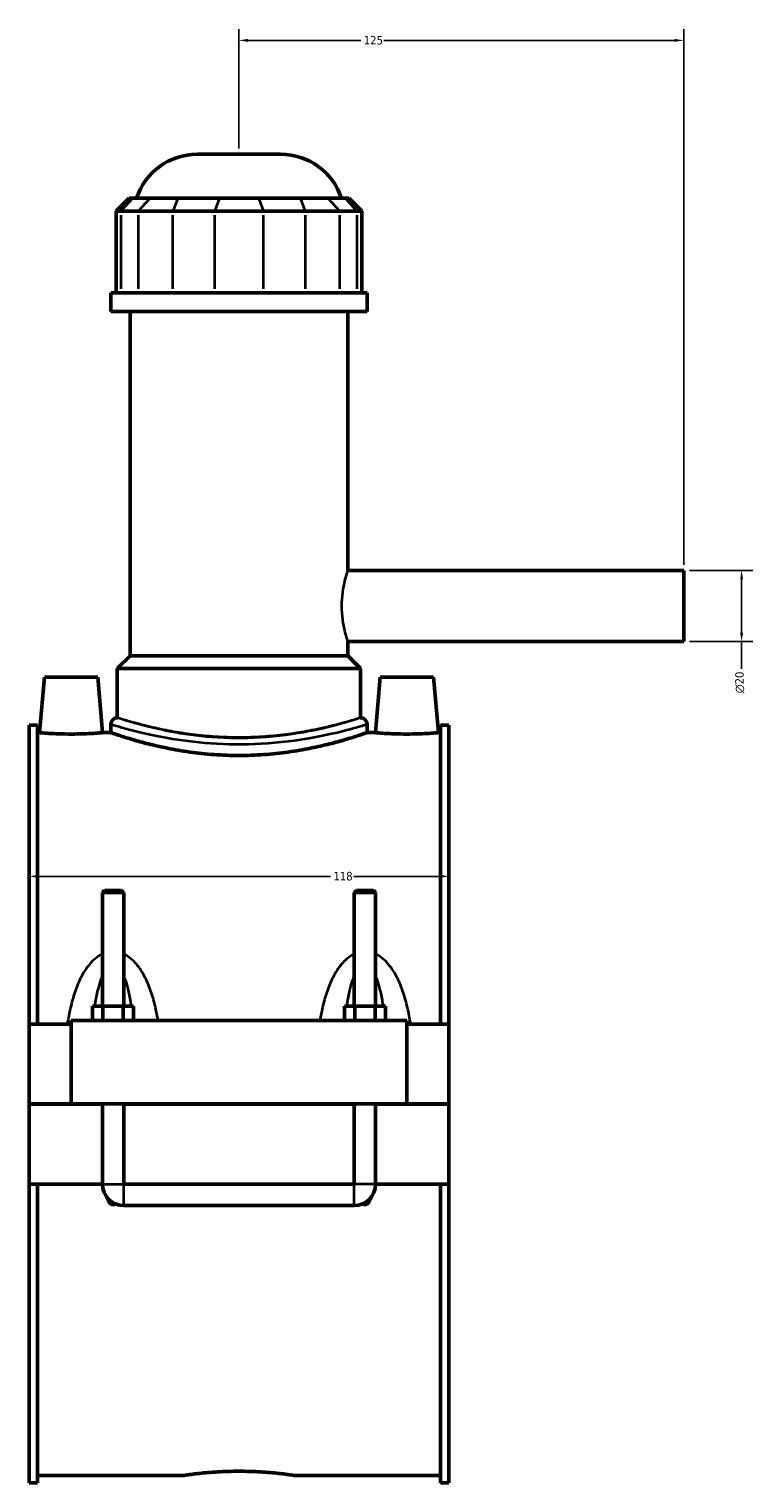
# Model space of a CAD drawing. Header units: millimetres. Extents: x -252 to 972, y -114 to 1180.
# Tile 2 of 8: x -252 to -49, y 241 to 649. Entities that reach past the tile are written whole.
import ezdxf

# ---------------------------------------------------------------- set-up
doc = ezdxf.new("R2010")
doc.units = ezdxf.units.MM
for name, color, linetype, lineweight in [('Dimension (ANSI)', 7, 'Continuous', 25), ('Visible (ANSI)', 7, 'Continuous', 50), ('Visible Narrow (ANSI)', 7, 'Continuous', 35)]:
    doc.layers.add(name, color=color, linetype=linetype, lineweight=lineweight)
doc.styles.add('Note Text (ANSI)', font='tahoma.ttf')
doc.dimstyles.new('Default - mm (ANSI)', dxfattribs={"dimtxt": 2.4, "dimasz": 2.5, "dimexe": 3.175, "dimexo": 1.6002, "dimgap": 0.8, "dimtad": 0, "dimtoh": 1, "dimdec": 0, "dimrnd": 1e-08, "dimzin": 4, "dimdsep": 46, "dimtxsty": 'Note Text (ANSI)', "dimcen": 0.09, "dimdle": 10, "dimclrd": 256, "dimclre": 256, "dimclrt": 5, "dimadec": 1, "dimazin": 1, "dimtfac": 1.27, "dimtofl": 0, "dimtmove": 0, "dimatfit": 3, "dimfxl": 1, "dimtolj": 1, "dimtzin": 4, "dimlwd": -1, "dimlwe": -1, "dimarcsym": 0})

# ---------------------------------------------------------------- blocks, each defined once
blk = doc.blocks.new('*D7')
at = {"layer": 'Defpoints', "color": 0, "transparency": 16777216}
for p in [(-251.95, 411.54), (-133.95, 411.54), (-133.95, 411.05)]:
    blk.add_point(p, dxfattribs=at)
at = {"layer": 'Dimension (ANSI)', "transparency": 16777216}
for p, q in [((-249.45, 411.05), (-167.21, 411.05)), ((-136.45, 411.05), (-160.69, 411.05))]:
    blk.add_line(p, q, dxfattribs=at)
for points in [[(-249.45, 411.47), (-249.45, 410.64), (-251.95, 411.05)], [(-136.45, 411.47), (-136.45, 410.64), (-133.95, 411.05)]]:
    blk.add_solid(points, dxfattribs=at)
at = {"layer": 'Dimension (ANSI)', "color": 5, "transparency": 16777216, "insert": (-166.41, 412.31), "char_height": 2.4, "attachment_point": 1, "style": 'Note Text (ANSI)'}
blk.add_mtext('\\A1;118', dxfattribs=at)
blk = doc.blocks.new('*D8')
at = {"layer": 'Defpoints', "color": 0, "transparency": 16777216}
for p in [(-192.95, 646.05), (-192.95, 614.05), (-67.95, 497.05)]:
    blk.add_point(p, dxfattribs=at)
at = {"layer": 'Dimension (ANSI)', "transparency": 16777216}
for p, q in [((-192.95, 615.65), (-192.95, 649.22)), ((-190.45, 646.05), (-158.68, 646.05)), ((-70.45, 646.05), (-152.21, 646.05)), ((-67.95, 498.65), (-67.95, 649.22))]:
    blk.add_line(p, q, dxfattribs=at)
for points in [[(-190.45, 646.46), (-190.45, 645.63), (-192.95, 646.05)], [(-70.45, 646.46), (-70.45, 645.63), (-67.95, 646.05)]]:
    blk.add_solid(points, dxfattribs=at)
at = {"layer": 'Dimension (ANSI)', "color": 5, "transparency": 16777216, "insert": (-157.88, 647.3), "char_height": 2.4, "attachment_point": 1, "style": 'Note Text (ANSI)'}
blk.add_mtext('\\A1;125', dxfattribs=at)
blk = doc.blocks.new('*D9')
at = {"layer": 'Defpoints', "color": 0, "transparency": 16777216}
for p in [(-67.95, 497.05), (-67.95, 477.05), (-51.68, 477.05)]:
    blk.add_point(p, dxfattribs=at)
at = {"layer": 'Dimension (ANSI)', "transparency": 16777216}
for p, q in [((-66.35, 497.05), (-48.5, 497.05)), ((-51.68, 494.55), (-51.68, 479.55)), ((-66.35, 477.05), (-48.5, 477.05)), ((-51.68, 477.05), (-51.68, 469.38))]:
    blk.add_line(p, q, dxfattribs=at)
for points in [[(-52.09, 494.55), (-51.26, 494.55), (-51.68, 497.05)], [(-52.09, 479.55), (-51.26, 479.55), (-51.68, 477.05)]]:
    blk.add_solid(points, dxfattribs=at)
at = {"layer": 'Dimension (ANSI)', "color": 5, "transparency": 16777216, "insert": (-53.48, 462.52), "char_height": 2.4, "attachment_point": 1, "rotation": 90, "style": 'Note Text (ANSI)'}
blk.add_mtext('\\A1;{\\fAIGDT|b0|i0;\\H2.4000;\\ln}\\fTahoma|b0|i0;\\H2.4000;20', dxfattribs=at)

msp = doc.modelspace()

# ---------------------------------------------------------------- linework, layer by layer
at = {"layer": 'Visible (ANSI)'}
for p, q in [((-204.64, 614.05), (-181.25, 614.05)), ((-223.86, 601.66), (-227.46, 598.06)), ((-223.86, 601.66), (-222.77, 601.66)), ((-217.93, 601.66), (-222.77, 601.66)), ((-217.93, 601.66), (-210.14, 601.66)), ((-198.46, 601.66), (-210.14, 601.66)), ((-198.46, 601.66), (-187.44, 601.66)), ((-175.76, 601.66), (-187.44, 601.66)), ((-175.76, 601.66), (-167.96, 601.66)), ((-163.13, 601.66), (-167.96, 601.66)), ((-163.13, 601.66), (-162.03, 601.66)), ((-162.03, 601.66), (-158.43, 598.06)), ((-226.09, 598.06), (-227.46, 598.06)), ((-227.46, 598.06), (-227.46, 575.11)), ((-226.09, 598.06), (-221.26, 598.06)), ((-211.51, 598.06), (-221.26, 598.06)), ((-211.51, 598.06), (-199.84, 598.06)), ((-186.06, 598.06), (-199.84, 598.06)), ((-186.06, 598.06), (-174.38, 598.06)), ((-164.64, 598.06), (-174.38, 598.06)), ((-164.64, 598.06), (-159.8, 598.06)), ((-158.43, 598.06), (-159.8, 598.06)), ((-158.43, 598.06), (-158.43, 575.11)), ((-156.95, 575.11), (-228.95, 575.11)), ((-228.95, 569.8), (-228.95, 575.11)), ((-156.95, 569.8), (-156.95, 575.11)), ((-156.95, 569.8), (-228.95, 569.8)), ((-223.55, 473.05), (-223.55, 569.8)), ((-162.35, 497.05), (-162.35, 569.8)), ((-162.35, 497.05), (-67.95, 497.05)), ((-67.95, 477.05), (-67.95, 497.05)), ((-162.35, 473.05), (-162.35, 477.05)), ((-162.35, 477.05), (-67.95, 477.05)), ((-223.55, 473.05), (-227.15, 469.45)), ((-162.35, 473.05), (-223.55, 473.05)), ((-162.35, 473.05), (-158.75, 469.45)), ((-247.65, 467.05), (-249.01, 451.45)), ((-247.65, 467.05), (-232.65, 467.05)), ((-232.65, 467.05), (-231.28, 451.45)), ((-158.75, 469.45), (-227.15, 469.45)), ((-227.15, 455.62), (-227.15, 469.45)), ((-158.75, 455.62), (-158.75, 469.45)), ((-153.25, 467.05), (-154.61, 451.45)), ((-138.25, 467.05), (-153.25, 467.05)), ((-138.25, 467.05), (-136.88, 451.45)), ((-228.95, 453.82), (-228.95, 451.45)), ((-156.95, 453.82), (-156.95, 451.45)), ((-251.95, 369.55), (-251.95, 453.53)), ((-249.59, 453.53), (-251.95, 453.53)), ((-249.59, 453.53), (-249.59, 369.55)), ((-249.59, 451.45), (-249.01, 451.45)), ((-231.28, 451.45), (-228.95, 451.45)), ((-156.95, 451.45), (-154.61, 451.45)), ((-136.88, 451.45), (-136.31, 451.45)), ((-136.31, 453.53), (-136.31, 369.55)), ((-133.95, 453.53), (-136.31, 453.53)), ((-133.95, 369.55), (-133.95, 453.53)), ((-230.75, 407.1), (-231.35, 406.5)), ((-231.35, 406.5), (-225.35, 406.5)), ((-231.35, 406.5), (-231.35, 374.55)), ((-225.95, 407.1), (-230.75, 407.1)), ((-225.95, 407.1), (-225.35, 406.5)), ((-225.35, 406.5), (-225.35, 374.55)), ((-159.95, 407.1), (-160.55, 406.5)), ((-160.55, 406.5), (-154.55, 406.5)), ((-160.55, 374.55), (-160.55, 406.5)), ((-155.15, 407.1), (-159.95, 407.1)), ((-155.15, 407.1), (-154.55, 406.5)), ((-154.55, 374.55), (-154.55, 406.5)), ((-234.12, 370.55), (-234.12, 374.55)), ((-231.23, 374.55), (-234.12, 374.55)), ((-231.23, 370.55), (-231.23, 374.55)), ((-225.46, 374.55), (-231.23, 374.55)), ((-225.46, 370.55), (-225.46, 374.55)), ((-222.57, 374.55), (-225.46, 374.55)), ((-222.57, 370.55), (-222.57, 374.55)), ((-163.32, 370.55), (-163.32, 374.55)), ((-160.43, 374.55), (-163.32, 374.55)), ((-160.43, 370.55), (-160.43, 374.55)), ((-154.66, 374.55), (-160.43, 374.55)), ((-154.66, 370.55), (-154.66, 374.55)), ((-151.77, 374.55), (-154.66, 374.55)), ((-151.77, 370.55), (-151.77, 374.55)), ((-251.95, 369.55), (-240.15, 369.55)), ((-251.95, 347.1), (-251.95, 369.55)), ((-240.15, 370.55), (-145.75, 370.55)), ((-240.15, 370.55), (-240.15, 347.1)), ((-145.75, 347.1), (-145.75, 370.55)), ((-145.75, 369.55), (-133.95, 369.55)), ((-133.95, 369.55), (-133.95, 347.1)), ((-251.95, 347.1), (-240.15, 347.1)), ((-251.95, 324.55), (-251.95, 347)), ((-231.35, 347), (-251.95, 347)), ((-240.15, 347.1), (-145.75, 347.1)), ((-231.35, 347.1), (-231.35, 347)), ((-231.35, 324.55), (-231.35, 347)), ((-225.35, 347.1), (-225.35, 347)), ((-225.35, 347), (-225.35, 324.55)), ((-160.55, 347), (-225.35, 347)), ((-160.55, 347), (-160.55, 347.1)), ((-160.55, 324.55), (-160.55, 347)), ((-154.55, 347), (-154.55, 347.1)), ((-154.55, 347), (-154.55, 324.55)), ((-133.95, 347), (-154.55, 347)), ((-145.75, 347.1), (-133.95, 347.1)), ((-133.95, 347), (-133.95, 324.55)), ((-251.95, 240.56), (-251.95, 324.55)), ((-251.95, 324.55), (-231.35, 324.55)), ((-249.59, 324.55), (-249.59, 240.56)), ((-225.35, 324.55), (-160.55, 324.55)), ((-154.55, 324.55), (-133.95, 324.55)), ((-136.31, 324.55), (-136.31, 240.56)), ((-133.95, 240.56), (-133.95, 324.55)), ((-225.35, 318.55), (-160.55, 318.55)), ((-249.59, 242.65), (-208.63, 242.65)), ((-177.27, 242.65), (-136.31, 242.65)), ((-249.59, 240.56), (-251.95, 240.56)), ((-133.95, 240.56), (-136.31, 240.56))]:
    msp.add_line(p, q, dxfattribs=at)
for centre, radius, start, end in [((-204.64, 596.05), 18, 90, 161.8403), ((-181.25, 596.05), 18, 18.1597, 90), ((-227.15, 453.82), 1.8, 90, 180), ((-158.75, 453.82), 1.8, 0, 90), ((-225.35, 324.55), 6, 180, 270), ((-160.55, 324.55), 6, 270, 0)]:
    msp.add_arc(centre, radius, start, end, dxfattribs=at)
for points, knots in [([(-231.28, 451.45), (-231.28, 451.45), (-231.5, 451.43), (-232.41, 451.36), (-233.09, 451.3), (-234.66, 451.21), (-235.65, 451.16), (-237.84, 451.09), (-239.03, 451.07), (-241.26, 451.07), (-242.45, 451.09), (-244.64, 451.16), (-245.64, 451.21), (-247.21, 451.3), (-247.89, 451.36), (-248.79, 451.43), (-249.01, 451.45), (-249.01, 451.45)], [1.338907, 1.338907, 1.338907, 1.338907, 1.673491, 1.673491, 2.008074, 2.008074, 2.342944, 2.342944, 2.677815, 2.677815, 3.012686, 3.012686, 3.347556, 3.347556, 3.682139, 3.682139, 4.016722, 4.016722, 4.016722, 4.016722]), ([(-156.95, 451.45), (-156.95, 451.45), (-157.17, 451.37), (-158.09, 451.06), (-158.79, 450.82), (-160.63, 450.23), (-161.77, 449.87), (-164.41, 449.11), (-165.9, 448.69), (-169.08, 447.9), (-170.87, 447.48), (-174.79, 446.69), (-176.9, 446.32), (-181.33, 445.7), (-183.65, 445.46), (-188.31, 445.12), (-190.67, 445.04), (-195.23, 445.04), (-197.58, 445.12), (-202.25, 445.46), (-204.56, 445.7), (-208.99, 446.32), (-211.11, 446.69), (-215.02, 447.48), (-216.81, 447.9), (-219.99, 448.69), (-221.48, 449.11), (-224.12, 449.87), (-225.26, 450.23), (-227.11, 450.82), (-227.81, 451.06), (-228.73, 451.37), (-228.95, 451.45), (-228.95, 451.45)], [5.47324, 5.47324, 5.47324, 5.47324, 6.157211, 6.157211, 6.841183, 6.841183, 7.525155, 7.525155, 8.209127, 8.209127, 8.893465, 8.893465, 9.577803, 9.577803, 10.262141, 10.262141, 10.946479, 10.946479, 11.630818, 11.630818, 12.315156, 12.315156, 12.999494, 12.999494, 13.683832, 13.683832, 14.367804, 14.367804, 15.051776, 15.051776, 15.735747, 15.735747, 16.419719, 16.419719, 16.419719, 16.419719]), ([(-136.88, 451.45), (-136.88, 451.45), (-137.1, 451.43), (-138.01, 451.36), (-138.69, 451.3), (-140.26, 451.21), (-141.25, 451.16), (-143.44, 451.09), (-144.63, 451.07), (-145.75, 451.07), (-146.86, 451.07), (-148.05, 451.09), (-150.24, 451.16), (-151.24, 451.21), (-152.81, 451.3), (-153.49, 451.36), (-154.39, 451.43), (-154.61, 451.45), (-154.61, 451.45)], [4.016722, 4.016722, 4.016722, 4.016722, 4.351306, 4.351306, 4.685889, 4.685889, 5.020759, 5.020759, 5.35563, 5.35563, 5.35563, 5.690501, 5.690501, 6.025371, 6.025371, 6.359954, 6.359954, 6.694537, 6.694537, 6.694537, 6.694537]), ([(-227.7, 319.03), (-227.75, 318.99), (-227.79, 318.96), (-227.92, 318.88), (-228, 318.84), (-228.17, 318.79), (-228.26, 318.78), (-228.44, 318.78), (-228.52, 318.79), (-228.69, 318.84), (-228.78, 318.88), (-229.01, 319.03), (-229.15, 319.16), (-229.61, 319.69), (-229.85, 320.2), (-230.07, 320.79), (-230.09, 320.84), (-230.11, 320.9)], [1.535936, 1.535936, 1.535936, 1.535936, 1.5521174, 1.5521174, 1.5785837, 1.5785837, 1.6050499, 1.6050499, 1.6315162, 1.6315162, 1.6579824, 1.6579824, 1.7109149, 1.7109149, 1.8732029, 1.8732029, 1.8900181, 1.8900181, 1.8900181, 1.8900181]), ([(-155.79, 320.9), (-155.81, 320.84), (-155.83, 320.79), (-156.05, 320.2), (-156.29, 319.69), (-156.75, 319.16), (-156.88, 319.03), (-157.12, 318.88), (-157.2, 318.84), (-157.37, 318.79), (-157.46, 318.78), (-157.64, 318.78), (-157.72, 318.79), (-157.89, 318.84), (-157.98, 318.88), (-158.1, 318.96), (-158.15, 318.99), (-158.19, 319.03)], [1.3200817, 1.3200817, 1.3200817, 1.3200817, 1.336897, 1.336897, 1.4991849, 1.4991849, 1.5521174, 1.5521174, 1.5785837, 1.5785837, 1.6050499, 1.6050499, 1.6315162, 1.6315162, 1.6579824, 1.6579824, 1.6741639, 1.6741639, 1.6741639, 1.6741639]), ([(-208.63, 242.65), (-208.63, 242.65), (-208.53, 242.66), (-208.14, 242.72), (-207.83, 242.76), (-207.03, 242.87), (-206.53, 242.94), (-205.38, 243.09), (-204.73, 243.16), (-203.34, 243.31), (-202.55, 243.39), (-200.84, 243.53), (-199.92, 243.6), (-197.99, 243.71), (-196.98, 243.76), (-194.95, 243.82), (-193.93, 243.83), (-191.96, 243.83), (-190.94, 243.82), (-188.92, 243.76), (-187.91, 243.71), (-185.98, 243.6), (-185.05, 243.53), (-183.34, 243.39), (-182.55, 243.31), (-181.16, 243.16), (-180.51, 243.09), (-179.36, 242.94), (-178.86, 242.87), (-178.06, 242.76), (-177.76, 242.72), (-177.36, 242.66), (-177.27, 242.65), (-177.27, 242.65)], [2.366429, 2.366429, 2.366429, 2.366429, 2.66223, 2.66223, 2.958031, 2.958031, 3.253832, 3.253832, 3.549634, 3.549634, 3.84544, 3.84544, 4.141246, 4.141246, 4.437052, 4.437052, 4.732858, 4.732858, 5.028665, 5.028665, 5.324471, 5.324471, 5.620277, 5.620277, 5.916083, 5.916083, 6.211885, 6.211885, 6.507686, 6.507686, 6.803487, 6.803487, 7.099288, 7.099288, 7.099288, 7.099288])]:
    msp.add_open_spline(points, degree=3, knots=knots, dxfattribs=at)
at = {"layer": 'Visible Narrow (ANSI)'}
for p, q in [((-222.93, 601.48), (-225.93, 598.24)), ((-221.09, 598.24), (-218.1, 601.48)), ((-210.21, 601.48), (-211.45, 598.24)), ((-198.53, 601.48), (-199.77, 598.24)), ((-187.37, 601.48), (-186.13, 598.24)), ((-175.69, 601.48), (-174.45, 598.24)), ((-167.8, 601.48), (-164.8, 598.24)), ((-162.96, 601.48), (-159.97, 598.24)), ((-226.09, 576.25), (-226.09, 596.91)), ((-221.26, 596.91), (-221.26, 576.25)), ((-211.51, 576.25), (-211.51, 596.91)), ((-199.84, 596.91), (-199.84, 576.25)), ((-186.06, 576.25), (-186.06, 596.91)), ((-174.38, 596.91), (-174.38, 576.25)), ((-164.64, 576.25), (-164.64, 596.91)), ((-159.8, 596.91), (-159.8, 576.25)), ((-231.31, 324.55), (-225.38, 324.55)), ((-225.35, 318.58), (-225.35, 324.51)), ((-160.55, 318.58), (-160.55, 324.51)), ((-154.58, 324.55), (-160.51, 324.55))]:
    msp.add_line(p, q, dxfattribs=at)
for points, knots in [([(-162.35, 477.05), (-162.35, 477.05), (-162.43, 477.3), (-162.74, 478.32), (-162.97, 479.09), (-163.39, 480.86), (-163.61, 481.98), (-163.94, 484.44), (-164.03, 485.78), (-164.03, 488.31), (-163.94, 489.66), (-163.61, 492.12), (-163.39, 493.23), (-162.97, 495), (-162.74, 495.77), (-162.43, 496.79), (-162.35, 497.05), (-162.35, 497.05)], [1.518881, 1.518881, 1.518881, 1.518881, 1.89852, 1.89852, 2.27816, 2.27816, 2.657961, 2.657961, 3.037762, 3.037762, 3.417564, 3.417564, 3.797365, 3.797365, 4.177004, 4.177004, 4.556644, 4.556644, 4.556644, 4.556644]), ([(-228.95, 453.82), (-228.95, 453.82), (-228.91, 453.81), (-228.59, 453.71), (-227.98, 453.53), (-226.09, 452.98), (-224.85, 452.63), (-220.68, 451.54), (-217.17, 450.71), (-209.4, 449.34), (-205.27, 448.79), (-196.29, 448.15), (-191.42, 448.11), (-181.51, 448.66), (-176.54, 449.31), (-168.42, 450.79), (-165.12, 451.57), (-160.14, 452.86), (-158.42, 453.38), (-157.16, 453.76), (-156.95, 453.82), (-156.95, 453.82)], [-27.346662, -27.346662, -27.346662, -27.346662, -27.069743, -27.069743, -26.206606, -26.206606, -25.380434, -25.380434, -23.938175, -23.938175, -22.651018, -22.651018, -21.276263, -21.276263, -19.748511, -19.748511, -18.380605, -18.380605, -17.051622, -17.051622, -16.407996, -16.407996, -16.407996, -16.407996]), ([(-158.75, 455.62), (-158.75, 455.62), (-158.95, 455.56), (-160.15, 455.17), (-161.78, 454.65), (-166.51, 453.33), (-169.64, 452.53), (-177.36, 451.04), (-182.09, 450.37), (-191.49, 449.81), (-196.12, 449.86), (-204.65, 450.5), (-208.58, 451.07), (-215.95, 452.46), (-219.29, 453.3), (-223.26, 454.41), (-224.44, 454.77), (-226.23, 455.32), (-226.81, 455.51), (-227.11, 455.61), (-227.15, 455.62), (-227.15, 455.62)], [16.407996, 16.407996, 16.407996, 16.407996, 17.051622, 17.051622, 18.380605, 18.380605, 19.748511, 19.748511, 21.276263, 21.276263, 22.651018, 22.651018, 23.938175, 23.938175, 25.380434, 25.380434, 26.206606, 26.206606, 27.069743, 27.069743, 27.346662, 27.346662, 27.346662, 27.346662]), ([(-158.75, 455.62), (-158.75, 455.62), (-158.96, 455.56), (-159.83, 455.29), (-160.49, 455.08), (-162.24, 454.57), (-163.33, 454.26), (-165.84, 453.6), (-167.25, 453.24), (-170.27, 452.55), (-171.98, 452.19), (-175.7, 451.51), (-177.71, 451.19), (-181.92, 450.66), (-184.12, 450.45), (-188.55, 450.17), (-190.78, 450.1), (-195.11, 450.1), (-197.34, 450.17), (-201.77, 450.45), (-203.97, 450.66), (-208.18, 451.19), (-210.19, 451.51), (-213.91, 452.19), (-215.62, 452.55), (-218.64, 453.24), (-220.06, 453.6), (-222.56, 454.26), (-223.65, 454.57), (-225.4, 455.08), (-226.07, 455.29), (-226.94, 455.56), (-227.15, 455.62), (-227.15, 455.62)], [5.191475, 5.191475, 5.191475, 5.191475, 5.84029, 5.84029, 6.489106, 6.489106, 7.137922, 7.137922, 7.786737, 7.786737, 8.43579, 8.43579, 9.084843, 9.084843, 9.733896, 9.733896, 10.382949, 10.382949, 11.032002, 11.032002, 11.681055, 11.681055, 12.330108, 12.330108, 12.979161, 12.979161, 13.627976, 13.627976, 14.276792, 14.276792, 14.925608, 14.925608, 15.574424, 15.574424, 15.574424, 15.574424]), ([(-231.35, 389.21), (-231.72, 389.04), (-232.08, 388.84), (-233.1, 388.18), (-233.71, 387.67), (-234.79, 386.58), (-235.25, 386.01), (-236.34, 384.52), (-236.91, 383.55), (-238.07, 381.24), (-238.62, 379.87), (-239.56, 377.07), (-239.95, 375.64), (-240.65, 372.66), (-240.95, 371.11), (-241.2, 369.55)], [-2.933683, -2.933683, -2.933683, -2.933683, -2.81067, -2.81067, -2.571944, -2.571944, -2.353828, -2.353828, -2.024164, -2.024164, -1.5956, -1.5956, -1.170935, -1.170935, -0.724591, -0.724591, -0.724591, -0.724591]), ([(-215.66, 370.55), (-215.87, 371.77), (-216.12, 372.99), (-216.74, 375.64), (-217.13, 377.07), (-218.08, 379.87), (-218.62, 381.24), (-219.78, 383.55), (-220.35, 384.52), (-221.44, 386.01), (-221.91, 386.58), (-222.98, 387.67), (-223.6, 388.18), (-224.61, 388.84), (-224.97, 389.04), (-225.35, 389.21)], [-5.667372, -5.667372, -5.667372, -5.667372, -5.316213, -5.316213, -4.891548, -4.891548, -4.462984, -4.462984, -4.13332, -4.13332, -3.915204, -3.915204, -3.676478, -3.676478, -3.553466, -3.553466, -3.553466, -3.553466]), ([(-160.55, 389.21), (-160.92, 389.04), (-161.28, 388.84), (-162.3, 388.18), (-162.91, 387.67), (-163.99, 386.58), (-164.45, 386.01), (-165.54, 384.52), (-166.11, 383.55), (-167.27, 381.24), (-167.82, 379.87), (-168.76, 377.07), (-169.15, 375.64), (-169.78, 372.99), (-170.02, 371.77), (-170.24, 370.55)], [-2.933683, -2.933683, -2.933683, -2.933683, -2.81067, -2.81067, -2.571944, -2.571944, -2.353828, -2.353828, -2.024164, -2.024164, -1.5956, -1.5956, -1.170935, -1.170935, -0.819776, -0.819776, -0.819776, -0.819776]), ([(-144.69, 369.55), (-144.94, 371.11), (-145.24, 372.66), (-145.94, 375.64), (-146.33, 377.07), (-147.28, 379.87), (-147.82, 381.24), (-148.98, 383.55), (-149.55, 384.52), (-150.64, 386.01), (-151.11, 386.58), (-152.18, 387.67), (-152.8, 388.18), (-153.81, 388.84), (-154.17, 389.04), (-154.55, 389.21)], [-5.762558, -5.762558, -5.762558, -5.762558, -5.316213, -5.316213, -4.891548, -4.891548, -4.462984, -4.462984, -4.13332, -4.13332, -3.915204, -3.915204, -3.676478, -3.676478, -3.553466, -3.553466, -3.553466, -3.553466]), ([(-233.42, 374.55), (-233.36, 374.95), (-233.3, 375.36), (-233.02, 377.04), (-232.77, 378.29), (-232.24, 380.41), (-231.98, 381.29), (-231.58, 382.41), (-231.46, 382.69), (-231.35, 382.97)], [1.462142, 1.462142, 1.462142, 1.462142, 1.5956, 1.5956, 2.024164, 2.024164, 2.353828, 2.353828, 2.47253, 2.47253, 2.47253, 2.47253]), ([(-225.35, 382.97), (-225.23, 382.69), (-225.12, 382.41), (-224.71, 381.29), (-224.46, 380.41), (-223.93, 378.29), (-223.68, 377.04), (-223.4, 375.36), (-223.33, 374.95), (-223.27, 374.55)], [4.014618, 4.014618, 4.014618, 4.014618, 4.13332, 4.13332, 4.462984, 4.462984, 4.891548, 4.891548, 5.025006, 5.025006, 5.025006, 5.025006]), ([(-162.62, 374.55), (-162.56, 374.95), (-162.5, 375.36), (-162.22, 377.04), (-161.97, 378.29), (-161.44, 380.41), (-161.18, 381.29), (-160.78, 382.41), (-160.66, 382.69), (-160.55, 382.97)], [1.462142, 1.462142, 1.462142, 1.462142, 1.5956, 1.5956, 2.024164, 2.024164, 2.353828, 2.353828, 2.47253, 2.47253, 2.47253, 2.47253]), ([(-154.55, 382.97), (-154.43, 382.69), (-154.32, 382.41), (-153.91, 381.29), (-153.66, 380.41), (-153.13, 378.29), (-152.88, 377.04), (-152.6, 375.36), (-152.53, 374.95), (-152.47, 374.55)], [4.014618, 4.014618, 4.014618, 4.014618, 4.13332, 4.13332, 4.462984, 4.462984, 4.891548, 4.891548, 5.025006, 5.025006, 5.025006, 5.025006])]:
    msp.add_open_spline(points, degree=3, knots=knots, dxfattribs=at)

# ---------------------------------------------------------------- dimensions: what is measured, and where the dimension line sits
at = {"layer": 'Dimension (ANSI)'}
for base, p1, p2, override, picture, middle in [((-192.95, 646.05), (-67.95, 497.05), (-192.95, 614.05), {"dimgap": 0.8, "dimtoh": 0, "dimdec": 0, "dimtol": 0, "dimlim": 0, "dimtp": 0, "dimtm": 0, "dimtdec": 2, "dimatfit": 1}, '*D8', (-155.45, 646.05)), ((-133.95, 411.05), (-251.95, 411.54), (-133.95, 411.54), {"dimgap": 0.8, "dimtoh": 0, "dimdec": 0, "dimse1": 1, "dimse2": 1, "dimtol": 0, "dimlim": 0, "dimtp": 0, "dimtm": 0, "dimtdec": 2, "dimatfit": 1}, '*D7', (-163.95, 411.05))]:
    dim = msp.add_linear_dim(base=base, p1=p1, p2=p2, angle=180, dimstyle='Default - mm (ANSI)', override=override, dxfattribs=at)
    dim.commit()
    dim.dimension.update_dxf_attribs({"geometry": picture, "text_midpoint": middle, "dimtype": 160})
dim = msp.add_linear_dim(base=(-51.68, 477.05), p1=(-67.95, 497.05), p2=(-67.95, 477.05), angle=90, text='{\\fAIGDT|b0|i0;\\H2.4000;\\ln}\\fTahoma|b0|i0;\\H2.4000;<>', dimstyle='Default - mm (ANSI)', override={"dimgap": 0.8, "dimtoh": 0, "dimdec": 0, "dimtol": 0, "dimlim": 0, "dimtp": 0, "dimtm": 0, "dimtdec": 2, "dimatfit": 2}, dxfattribs=at)
dim.commit()
dim.dimension.update_dxf_attribs({"geometry": '*D9', "text_midpoint": (-51.68, 465.55), "dimtype": 160})

doc.saveas('drawing.dxf')
